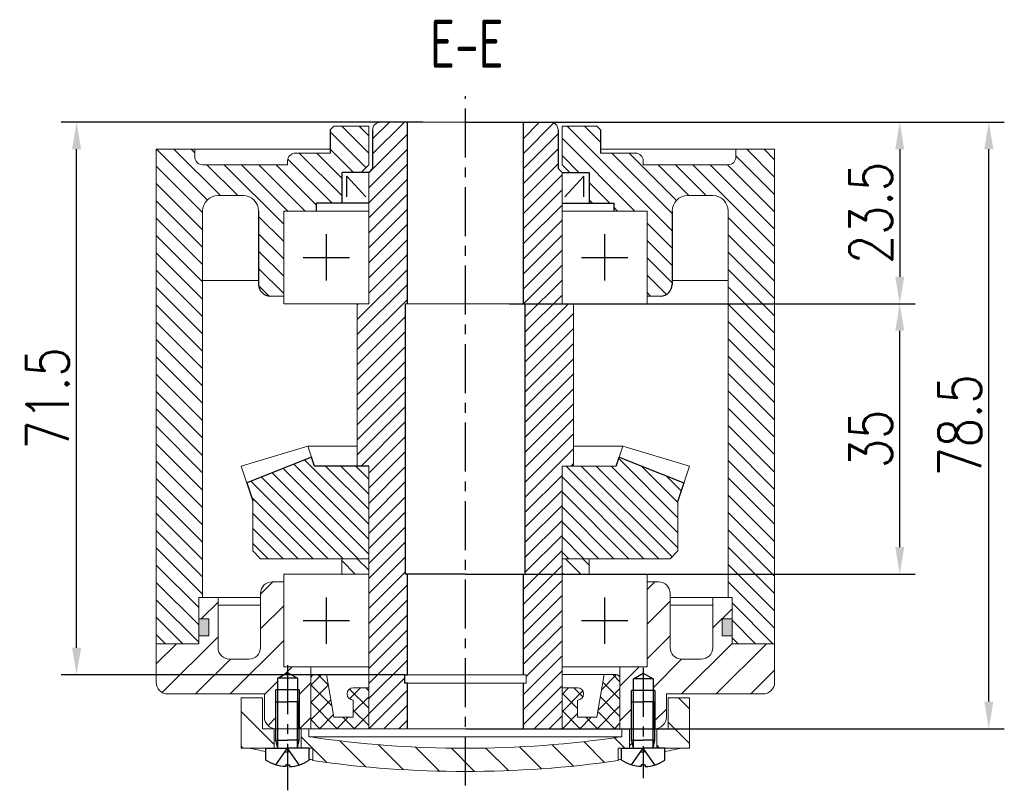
# Model space of a CAD drawing. Header units: inches. Extents: x -753 to 5070, y -3075 to 1581.
# Tile 140 of 178: x 3959 to 4087, y 199 to 298. Entities that reach past the tile are written whole.
import ezdxf

# ---------------------------------------------------------------- set-up
doc = ezdxf.new("R2010")
doc.units = ezdxf.units.IN
doc.header["$LTSCALE"] = 10
doc.header["$MEASUREMENT"] = 0
doc.linetypes.add('CENTER', pattern=[10.16, 6.35, -1.27, 1.27, -1.27])
doc.linetypes.add('HIDDEN', pattern=[1.905, 1.27, -0.635])
for name, color, linetype in [('1轮廓实线层', 7, 'Continuous'), ('2细线层', 4, 'Continuous'), ('3中心线层', 1, 'CENTER'), ('4虚线层', 6, 'HIDDEN'), ('5剖面线层', 2, 'Continuous'), ('6文字层', 3, 'Continuous'), ('7标注层', 4, 'Continuous')]:
    doc.layers.add(name, color=color, linetype=linetype)
doc.styles.add('PC_TEXTSTYLE', font='isocp.shx', dxfattribs={"width": 0.8, "bigfont": 'HZFS.SHX'})
doc.styles.add('TH_GBDIM', font='romans.shx', dxfattribs={"width": 0.8, "bigfont": 'gbcbig.shx'})
doc.dimstyles.new('TH_GBDIM', dxfattribs={"dimtxt": 3.5, "dimasz": 2.5, "dimexe": 2, "dimexo": 0, "dimgap": 1, "dimtad": 1, "dimdec": 4, "dimdsep": 46, "dimtxsty": 'TH_GBDIM', "dimcen": 0.09, "dimclrd": 4, "dimclre": 4, "dimclrt": 3, "dimadec": 0, "dimazin": 0, "dimtfac": 1, "dimtdec": 4, "dimtmove": 0, "dimatfit": 3, "dimfxl": 1, "dimtzin": 0, "dimarcsym": 0})
pattern_1 = [(135, (3818.3681, -56.1457), (-1.122532, -1.122532), [])]
pattern_2 = [(315, (-160.4537, 145.2508), (2.245064, 2.245064), [])]

# ---------------------------------------------------------------- blocks, each defined once
blk = doc.blocks.new('A$C2029507C')
at = {"layer": '1轮廓实线层', "extrusion": (1.22465e-16, -7.4988e-33, -1)}
for points in [[(-1.3, 3.4), (-1.3, 8.4), (-2.8, 8.4)], [(-1.53, 2.4), (-1.3, 3.4), (-2.8, 3.4)]]:
    blk.add_lwpolyline(points, dxfattribs=at)
at = {"layer": '1轮廓实线层'}
for points in [[(4.3, 3.4), (4.3, 8.4), (2.8, 8.4)], [(4.08, 2.4), (4.3, 3.4), (2.8, 3.4)], [(5.6, 0.85), (5.6, 2.4), (2.8, 2.4)], [(2.8, 0.24), (3.04, 0.24), (3.04, 0)]]:
    blk.add_lwpolyline(points, dxfattribs=at)
at = {"layer": '1轮廓实线层', "extrusion": (-1.22465e-16, 7.4988e-33, -1)}
for points in [[(0, 0.85), (0, 2.4), (-2.8, 2.4)], [(-2.8, 0.24), (-2.56, 0.24), (-2.56, 0)]]:
    blk.add_lwpolyline(points, dxfattribs=at)
blk.add_arc((-2.8, 4.99), 5, 272.7513, 304.0558, dxfattribs=at)
at = {"layer": '1轮廓实线层'}
blk.add_arc((2.8, 4.99), 5, 272.7513, 304.0558, dxfattribs=at)
at = {"layer": '2细线层', "extrusion": (1.22465e-16, -7.4988e-33, -1)}
blk.add_lwpolyline([(-1.53, 2.4), (-1.53, 8.4)], dxfattribs=at)
at = {"layer": '2细线层'}
blk.add_lwpolyline([(4.08, 2.4), (4.08, 8.4)], dxfattribs=at)
at = {"layer": '4虚线层', "extrusion": (-1.22465e-16, 7.4988e-33, -1)}
for p, q in [((1.3, 0.22), (2.8, 2.4)), ((2.47, 1.92), (2.8, 1.92))]:
    blk.add_line(p, q, dxfattribs=at)
at = {"layer": '4虚线层'}
for p, q in [((4.3, 0.22), (2.8, 2.4)), ((3.13, 1.92), (2.8, 1.92))]:
    blk.add_line(p, q, dxfattribs=at)
at = {"layer": '1轮廓实线层', "color": 7, "style": 'PC_TEXTSTYLE'}
blk.add_text('TH_SUPERPART', height=1e-29, rotation=90, dxfattribs=at).set_placement((2.8, 2.4))
blk = doc.blocks.new('A$C57CB2520')
at = {"linetype": 'Continuous', "lineweight": 0}
h = blk.add_hatch(dxfattribs=at)
h.set_pattern_fill('ANSI31', color=4, angle=-90, style=0)
h.set_pattern_definition(pattern_2)
h.paths.add_polyline_path([(2.75, 11.97), (0, 11.97), (0, 5.47), (4.25, 5.47), (4.25, 7.97), (2.75, 7.97)], flags=0)
h = blk.add_hatch(dxfattribs=at)
h.set_pattern_fill('ANSI31', color=4, angle=-90, style=0)
h.set_pattern_definition(pattern_2)
h.paths.add_polyline_path([(58, 11.97), (55.25, 11.97), (55.25, 7.97), (53.75, 7.97), (53.75, 5.47), (58, 5.47)], flags=0)
h = blk.add_hatch(dxfattribs=at)
h.set_pattern_fill('ANSI31', color=4, angle=-90, style=0)
h.set_pattern_definition(pattern_2)
edge = h.paths.add_edge_path(flags=0)
edge.add_line((50.25, 5.47), (50.25, 7.97))
edge.add_line((50.25, 7.97), (49.25, 7.97))
edge.add_line((49.25, 7.97), (49.25, 6.94))
edge.add_arc((29, 142.44), 137, -98.5, -81.5, ccw=False)
edge.add_line((8.75, 6.94), (8.75, 7.97))
edge.add_line((8.75, 7.97), (7.75, 7.97))
edge.add_line((7.75, 7.97), (7.75, 5.47))
edge.add_line((7.75, 5.47), (9.25, 5.47))
edge.add_line((9.25, 5.47), (9.25, 3.84))
edge.add_arc((29, 142.44), 140, 261.8902, 278.1098)
edge.add_line((48.75, 3.84), (48.75, 5.47))
edge.add_line((48.75, 5.47), (50.25, 5.47))
at = {"color": 7, "linetype": 'Continuous', "lineweight": 15}
for p, q in [((0, 5.47), (0, 11.97)), ((0, 11.97), (2.75, 11.97)), ((2.75, 11.97), (2.75, 7.97)), ((55.25, 7.97), (55.25, 11.97)), ((55.25, 11.97), (58, 11.97)), ((58, 11.97), (58, 5.47)), ((2.75, 7.97), (4.25, 7.97)), ((4.25, 7.97), (4.25, 5.47)), ((7.75, 5.47), (7.75, 7.97)), ((7.75, 7.97), (8.75, 7.97)), ((8.75, 7.97), (8.75, 6.94)), ((49.25, 7.97), (8.75, 7.97)), ((49.25, 6.94), (49.25, 7.97)), ((49.25, 7.97), (50.25, 7.97)), ((50.25, 7.97), (50.25, 5.47)), ((53.75, 5.47), (53.75, 7.97)), ((53.75, 7.97), (55.25, 7.97)), ((49.25, 6.94), (8.75, 6.94)), ((4.25, 5.47), (0, 5.47)), ((4.25, 5.47), (7.75, 5.47)), ((9.25, 5.47), (7.75, 5.47)), ((9.25, 5.47), (9.25, 3.84)), ((48.75, 3.84), (48.75, 5.47)), ((50.25, 5.47), (48.75, 5.47)), ((50.25, 5.47), (53.75, 5.47)), ((58, 5.47), (53.75, 5.47))]:
    blk.add_line(p, q, dxfattribs=at)
for centre, radius, start, end in [((29, 142.44), 137, 261.5, 278.5), ((29.05, 133.49), 131.06, 257.6353, 258.6236), ((28.95, 133.49), 131.06, 281.3764, 282.3647), ((29.05, 133.49), 131.06, 261.1107, 261.3098), ((29, 142.44), 140, 261.8902, 278.1098), ((28.95, 133.49), 131.06, 278.6902, 278.8893)]:
    blk.add_arc(centre, radius, start, end, dxfattribs=at)
at = {"layer": '1轮廓实线层'}
for p, q in [((4.73, 14.5), (6, 15.24)), ((7.28, 14.5), (4.73, 14.5)), ((4.73, 8.02), (4.73, 14.5)), ((6, 15.24), (7.28, 14.5)), ((7.28, 14.5), (7.28, 8)), ((50.73, 14.44), (52, 15.18)), ((53.28, 14.44), (50.73, 14.44)), ((50.73, 7.96), (50.73, 14.44)), ((52, 15.18), (53.28, 14.44)), ((53.28, 14.44), (53.28, 7.94)), ((7.5, 13), (4.5, 13)), ((53.5, 12.94), (50.5, 12.94))]:
    blk.add_line(p, q, dxfattribs=at)
at = {"layer": '2细线层'}
for p, q in [((4.5, 8.06), (4.5, 13)), ((7.5, 13), (7.5, 8)), ((50.5, 8.01), (50.5, 12.94)), ((53.5, 12.94), (53.5, 7.94))]:
    blk.add_line(p, q, dxfattribs=at)
at = {"layer": '3中心线层', "ltscale": 0.1}
for p, q in [((6, 16.19), (6, 0)), ((52, 15.86), (52, 1.58))]:
    blk.add_line(p, q, dxfattribs=at)
at = {"layer": '1轮廓实线层', "color": 7}
for p in [(3.2, 3.07), (49.2, 3.07)]:
    blk.add_blockref('A$C2029507C', p, dxfattribs=at)
blk = doc.blocks.new('*D13')
at = {"layer": '7标注层', "color": 4, "lineweight": -2, "transparency": 16777216}
for p, q in [((4024.33, 285), (4075.02, 285)), ((4073.02, 281.5), (4073.02, 265)), ((4022.49, 261.5), (4075.02, 261.5))]:
    blk.add_line(p, q, dxfattribs=at)
at = {"layer": '7标注层', "color": 4, "transparency": 16777216}
for points in [[(4072.44, 281.5), (4073.6, 281.5), (4073.02, 285)], [(4072.44, 265), (4073.6, 265), (4073.02, 261.5)]]:
    blk.add_solid(points, dxfattribs=at)
at = {"layer": 'Defpoints', "color": 0, "transparency": 16777216}
for p in [(4024.33, 285), (4022.49, 261.5), (4073.02, 261.5)]:
    blk.add_point(p, dxfattribs=at)
at = {"layer": '7标注层', "color": 3, "transparency": 16777216, "insert": (4069.27, 273.25), "char_height": 5.5, "attachment_point": 5, "rotation": 90, "style": 'TH_GBDIM'}
blk.add_mtext('23.5', dxfattribs=at)
blk = doc.blocks.new('*D14')
at = {"layer": '7标注层', "color": 4, "lineweight": -2, "transparency": 16777216}
for p, q in [((4024.33, 261.5), (4075.02, 261.5)), ((4073.02, 230), (4073.02, 258)), ((4020.71, 226.5), (4075.02, 226.5))]:
    blk.add_line(p, q, dxfattribs=at)
at = {"layer": '7标注层', "color": 4, "transparency": 16777216}
for points in [[(4072.44, 258), (4073.6, 258), (4073.02, 261.5)], [(4072.44, 230), (4073.6, 230), (4073.02, 226.5)]]:
    blk.add_solid(points, dxfattribs=at)
at = {"layer": 'Defpoints', "color": 0, "transparency": 16777216}
for p in [(4024.33, 261.5), (4073.02, 261.5), (4020.71, 226.5)]:
    blk.add_point(p, dxfattribs=at)
at = {"layer": '7标注层', "color": 3, "transparency": 16777216, "insert": (4069.27, 244), "char_height": 5.5, "attachment_point": 5, "rotation": 90, "style": 'TH_GBDIM'}
blk.add_mtext('35', dxfattribs=at)
blk = doc.blocks.new('*D15')
at = {"layer": '7标注层', "color": 4, "lineweight": -2, "transparency": 16777216}
for p, q in [((4016.83, 285), (4086.55, 285)), ((4084.55, 210), (4084.55, 281.5)), ((4016.83, 206.5), (4086.55, 206.5))]:
    blk.add_line(p, q, dxfattribs=at)
at = {"layer": '7标注层', "color": 4, "transparency": 16777216}
for points in [[(4083.96, 281.5), (4085.13, 281.5), (4084.55, 285)], [(4083.96, 210), (4085.13, 210), (4084.55, 206.5)]]:
    blk.add_solid(points, dxfattribs=at)
at = {"layer": 'Defpoints', "color": 0, "transparency": 16777216}
for p in [(4016.83, 285), (4084.55, 285), (4016.83, 206.5)]:
    blk.add_point(p, dxfattribs=at)
at = {"layer": '7标注层', "color": 3, "transparency": 16777216, "insert": (4080.8, 245.75), "char_height": 5.5, "attachment_point": 5, "rotation": 90, "style": 'TH_GBDIM'}
blk.add_mtext('78.5', dxfattribs=at)
blk = doc.blocks.new('*D16')
at = {"layer": '7标注层', "color": 4, "lineweight": -2, "transparency": 16777216}
for p, q in [((4011.33, 285), (3964.53, 285)), ((3966.53, 216.98), (3966.53, 281.5)), ((4008.98, 213.48), (3964.53, 213.48))]:
    blk.add_line(p, q, dxfattribs=at)
at = {"layer": '7标注层', "color": 4, "transparency": 16777216}
for points in [[(3965.95, 281.5), (3967.12, 281.5), (3966.53, 285)], [(3965.95, 216.98), (3967.12, 216.98), (3966.53, 213.48)]]:
    blk.add_solid(points, dxfattribs=at)
at = {"layer": 'Defpoints', "color": 0, "transparency": 16777216}
for p in [(3966.53, 285), (4011.33, 285), (4008.98, 213.48)]:
    blk.add_point(p, dxfattribs=at)
at = {"layer": '7标注层', "color": 3, "transparency": 16777216, "insert": (3962.78, 249.24), "char_height": 5.5, "attachment_point": 5, "rotation": 90, "style": 'TH_GBDIM'}
blk.add_mtext('71.5', dxfattribs=at)

msp = doc.modelspace()

# ---------------------------------------------------------------- hatches: boundary and pattern name
at = {"layer": '5剖面线层'}
h = msp.add_hatch(dxfattribs=at)
h.set_pattern_fill('ANSI31', color=256, scale=0.5, angle=90, style=0)
h.set_pattern_definition(pattern_1)
h.paths.add_polyline_path([(3976.831, 261.004), (3982.831, 261.004), (3982.831, 223.496), (3982.331, 223.496), (3982.331, 217.496), (3976.831, 217.496)])
edge = h.paths.add_edge_path()
edge.add_line((3976.831, 281.496), (3981.831, 281.496))
edge.add_line((3981.831, 281.496), (3981.831, 280.496))
edge.add_arc((3982.831, 280.496), 1, 540, 630)
edge.add_line((3982.831, 279.496), (3986.776, 279.496))
edge.add_line((3986.776, 279.496), (3986.776, 275.496))
edge.add_line((3986.776, 275.496), (3984.831, 275.496))
edge.add_arc((3984.831, 273.496), 2, 450, 540)
edge.add_line((3982.831, 273.496), (3982.831, 261.004))
edge.add_line((3982.831, 261.004), (3976.831, 261.004))
edge.add_line((3976.831, 261.004), (3976.831, 281.496))
edge = h.paths.add_edge_path()
edge.add_line((3990.081, 269.829), (3993.331, 269.829))
edge.add_line((3993.331, 269.829), (3993.331, 262.496))
edge.add_line((3993.331, 262.496), (3991.581, 262.496))
edge.add_arc((3991.581, 263.996), 1.5, 180, 270, ccw=False)
edge.add_line((3990.081, 263.996), (3990.081, 269.829))
edge = h.paths.add_edge_path()
edge.add_line((4003.331, 278.496), (4004.331, 279.496))
edge.add_line((4004.331, 279.496), (4004.331, 284.496))
edge.add_line((4004.331, 284.496), (3999.831, 284.496))
edge.add_line((3999.831, 284.496), (3999.331, 283.996))
edge.add_line((3999.331, 283.996), (3999.331, 280.996))
edge.add_line((3999.331, 280.996), (3994.831, 280.996))
edge.add_arc((3994.831, 279.996), 1, 90, 135)
edge.add_arc((3983.691, 284.61), 11.141, 335.53158, 339.46842, ccw=False)
edge.add_line((3993.831, 279.996), (3993.831, 279.496))
edge.add_line((3993.831, 279.496), (3986.776, 279.496))
edge.add_line((3986.776, 279.496), (3986.776, 275.496))
edge.add_line((3986.776, 275.496), (3988.081, 275.496))
edge.add_arc((3988.081, 273.496), 2, 0, 90, ccw=False)
edge.add_line((3990.081, 273.496), (3990.081, 269.829))
edge.add_line((3990.081, 269.829), (3993.331, 269.829))
edge.add_line((3993.331, 269.829), (3993.331, 273.496))
edge.add_line((3993.331, 273.496), (3997.581, 273.496))
edge.add_line((3997.581, 273.496), (3997.581, 274.496))
edge.add_line((3997.581, 274.496), (4000.831, 274.496))
edge.add_line((4000.831, 274.496), (4000.831, 278.496))
edge.add_line((4000.831, 278.496), (4003.331, 278.496))
h = msp.add_hatch(dxfattribs=at)
h.set_pattern_fill('ANSI31', color=2, scale=11)
h.set_pattern_definition([(45, (2670, -1e-06), (-0.9722718, 0.9722718), [])])
h.paths.add_polyline_path([(4009.081, 261.496), (4009.331, 261.496), (4009.331, 284.996), (4005.83, 284.996, 0.4138254), (4004.831, 283.996), (4004.831, 278.996), (4004.331, 278.496), (4004.331, 261.496), (4002.831, 261.496), (4002.831, 240.496), (4004.331, 240.496), (4004.331, 206.496), (4009.331, 206.496), (4009.331, 212.383), (4008.981, 212.383), (4008.981, 213.483), (4009.331, 213.483), (4009.331, 226.496), (4009.081, 226.496)])
h.paths.add_polyline_path([(4030.831, 261.496), (4029.331, 261.496), (4029.331, 278.496), (4028.831, 278.996), (4028.831, 283.996, 0.4146018), (4027.83, 284.996), (4024.331, 284.996), (4024.331, 261.496), (4024.581, 261.496), (4024.581, 226.496), (4024.331, 226.496), (4024.331, 213.483), (4024.681, 213.483), (4024.681, 212.383), (4024.331, 212.383), (4024.331, 206.496), (4029.331, 206.496), (4029.331, 240.496), (4030.831, 240.496)])
h = msp.add_hatch(dxfattribs=at)
h.set_pattern_fill('ANSI31', color=256, scale=0.5, angle=90, style=0)
h.set_pattern_definition(pattern_1)
h.paths.add_polyline_path([(4056.831, 261.004), (4050.831, 261.004), (4050.831, 223.496), (4051.331, 223.496), (4051.331, 217.496), (4056.831, 217.496)])
edge = h.paths.add_edge_path()
edge.add_line((4056.831, 281.496), (4051.831, 281.496))
edge.add_line((4051.831, 281.496), (4051.831, 280.496))
edge.add_arc((4050.831, 280.496), 1, -90, 0, ccw=False)
edge.add_line((4050.831, 279.496), (4046.886, 279.496))
edge.add_line((4046.886, 279.496), (4046.886, 275.496))
edge.add_line((4046.886, 275.496), (4048.831, 275.496))
edge.add_arc((4048.831, 273.496), 2, 0, 90, ccw=False)
edge.add_line((4050.831, 273.496), (4050.831, 261.004))
edge.add_line((4050.831, 261.004), (4056.831, 261.004))
edge.add_line((4056.831, 261.004), (4056.831, 281.496))
edge = h.paths.add_edge_path()
edge.add_line((4043.581, 269.829), (4040.331, 269.829))
edge.add_line((4040.331, 269.829), (4040.331, 262.496))
edge.add_line((4040.331, 262.496), (4042.081, 262.496))
edge.add_arc((4042.081, 263.996), 1.5, 270, 360)
edge.add_line((4043.581, 263.996), (4043.581, 269.829))
edge = h.paths.add_edge_path()
edge.add_line((4029.331, 278.496), (4032.831, 278.496))
edge.add_line((4032.831, 278.496), (4032.831, 274.496))
edge.add_line((4032.831, 274.496), (4036.081, 274.496))
edge.add_line((4036.081, 274.496), (4036.081, 273.496))
edge.add_line((4036.081, 273.496), (4040.331, 273.496))
edge.add_line((4040.331, 273.496), (4040.331, 269.829))
edge.add_line((4040.331, 269.829), (4043.581, 269.829))
edge.add_line((4043.581, 269.829), (4043.581, 273.496))
edge.add_arc((4045.581, 273.496), 2, 90, 180, ccw=False)
edge.add_line((4045.581, 275.496), (4046.886, 275.496))
edge.add_line((4046.886, 275.496), (4046.886, 279.496))
edge.add_line((4046.886, 279.496), (4039.831, 279.496))
edge.add_line((4039.831, 279.496), (4039.831, 279.996))
edge.add_arc((4049.972, 284.61), 11.141, 200.53158, 204.46842, ccw=False)
edge.add_arc((4038.831, 279.996), 1, 45, 90)
edge.add_line((4038.831, 280.996), (4034.331, 280.996))
edge.add_line((4034.331, 280.996), (4034.331, 283.996))
edge.add_line((4034.331, 283.996), (4033.831, 284.496))
edge.add_line((4033.831, 284.496), (4029.331, 284.496))
edge.add_line((4029.331, 284.496), (4029.331, 278.496))
h = msp.add_hatch(dxfattribs=at)
h.set_pattern_fill('ANSI31', color=256, scale=11, angle=90, style=0)
h.set_pattern_definition([(135, (2670, -1e-06), (-0.9722718, -0.9722718), [])])
h.paths.add_polyline_path([(4004.331, 240.496), (3997.318, 240.496), (3996.939, 241.633), (3988.557, 238.319), (3989.331, 235.996), (3989.331, 229.496), (3990.331, 228.496), (4004.331, 228.496)])
h.paths.add_polyline_path([(4029.331, 228.496), (4043.331, 228.496), (4044.331, 229.496), (4044.331, 235.996), (4045.106, 238.319), (4036.724, 241.633), (4036.345, 240.496), (4029.331, 240.496)])
h = msp.add_hatch(dxfattribs=at)
h.set_pattern_fill('ANSI31', color=256, scale=0.5, angle=90, style=0)
h.set_pattern_definition([(135, (3818.3681, -78.714), (-1.122532, -1.122532), [])])
h.paths.add_polyline_path([(4000.831, 228.496), (4000.831, 226.496), (4004.331, 226.496), (4004.331, 228.496)])
h.paths.add_polyline_path([(4032.831, 226.496), (4032.831, 228.496), (4029.331, 228.496), (4029.331, 226.496)])
h = msp.add_hatch(dxfattribs=at)
h.set_pattern_fill('ANSI31', color=4, style=0)
h.set_pattern_definition([(45, (3818.368, -69.304), (-2.245064, 2.245064), [])])
edge = h.paths.add_edge_path()
edge.add_line((3992.556, 213.02), (3993.831, 213.756))
edge.add_line((3993.831, 213.756), (3993.831, 214.496))
edge.add_line((3993.831, 214.496), (3993.331, 214.496))
edge.add_line((3993.331, 214.496), (3993.331, 225.496))
edge.add_line((3993.331, 225.496), (3991.831, 225.496))
edge.add_arc((3991.831, 223.996), 1.5, 90, 180)
edge.add_line((3990.331, 223.996), (3990.331, 216.996))
edge.add_arc((3988.831, 216.996), 1.5, 270, 360, ccw=False)
edge.add_line((3988.831, 215.496), (3986.331, 215.496))
edge.add_arc((3986.331, 216.996), 1.5, 180, 270, ccw=False)
edge.add_line((3984.831, 216.996), (3984.831, 223.496))
edge.add_line((3984.831, 223.496), (3982.331, 223.496))
edge.add_line((3982.331, 223.496), (3982.331, 220.696))
edge.add_line((3982.331, 220.696), (3983.631, 220.696))
edge.add_line((3983.631, 220.696), (3983.631, 218.496))
edge.add_line((3983.631, 218.496), (3982.331, 218.496))
edge.add_line((3982.331, 218.496), (3982.331, 217.496))
edge.add_line((3982.331, 217.496), (3976.831, 217.496))
edge.add_line((3976.831, 217.496), (3976.831, 212.496))
edge.add_arc((3978.331, 212.496), 1.5, 180, 270)
edge.add_line((3978.331, 210.996), (3990.831, 210.996))
edge.add_line((3990.831, 210.996), (3990.831, 207.996))
edge.add_arc((3992.331, 207.996), 1.5, 180, 270)
edge.add_line((3992.331, 206.496), (3992.331, 209.996))
edge.add_line((3992.331, 209.996), (3992.331, 211.52))
edge.add_line((3992.331, 211.52), (3992.556, 211.52))
edge.add_line((3992.556, 211.52), (3992.556, 213.02))
h.paths.add_polyline_path([(3996.831, 214.496), (3993.831, 214.496), (3993.831, 213.756), (3995.106, 213.02), (3995.106, 211.52), (3995.331, 211.52), (3995.331, 206.52), (3995.331, 206.496), (3996.831, 206.496)])
edge = h.paths.add_edge_path()
edge.add_line((4056.831, 217.496), (4051.331, 217.496))
edge.add_line((4051.331, 217.496), (4051.331, 218.496))
edge.add_line((4051.331, 218.496), (4050.031, 218.496))
edge.add_line((4050.031, 218.496), (4050.031, 220.696))
edge.add_line((4050.031, 220.696), (4051.331, 220.696))
edge.add_line((4051.331, 220.696), (4051.331, 223.496))
edge.add_line((4051.331, 223.496), (4048.831, 223.496))
edge.add_line((4048.831, 223.496), (4048.831, 216.996))
edge.add_arc((4047.331, 216.996), 1.5, 270, 360, ccw=False)
edge.add_line((4047.331, 215.496), (4044.831, 215.496))
edge.add_arc((4044.831, 216.996), 1.5, 180, 270, ccw=False)
edge.add_line((4043.331, 216.996), (4043.331, 223.996))
edge.add_arc((4041.831, 223.996), 1.5, 0, 90)
edge.add_line((4041.831, 225.496), (4040.331, 225.496))
edge.add_line((4040.331, 225.496), (4040.331, 214.496))
edge.add_line((4040.331, 214.496), (4036.831, 214.496))
edge.add_line((4036.831, 214.496), (4036.831, 212.996))
edge.add_arc((4036.331, 212.996), 0.5, -0.10835, 0.10835, ccw=False)
edge.add_line((4036.831, 212.995), (4036.831, 206.996))
edge.add_line((4036.831, 206.996), (4036.831, 206.496))
edge.add_line((4036.831, 206.496), (4037.081, 206.496))
edge.add_line((4037.081, 206.496), (4038.081, 206.496))
edge.add_line((4038.081, 206.496), (4038.081, 203.996))
edge.add_line((4038.081, 203.996), (4038.556, 203.996))
edge.add_line((4038.556, 203.996), (4038.331, 204.996))
edge.add_line((4038.331, 204.996), (4038.331, 209.996))
edge.add_line((4038.331, 209.996), (4038.331, 211.464))
edge.add_line((4038.331, 211.464), (4038.556, 211.464))
edge.add_line((4038.556, 211.464), (4038.556, 212.964))
edge.add_line((4038.556, 212.964), (4039.831, 213.7))
edge.add_line((4039.831, 213.7), (4041.106, 212.964))
edge.add_line((4041.106, 212.964), (4041.106, 211.464))
edge.add_line((4041.106, 211.464), (4041.331, 211.464))
edge.add_line((4041.331, 211.464), (4041.331, 206.496))
edge.add_arc((4041.331, 207.996), 1.5, 270, 360)
edge.add_line((4042.831, 207.996), (4042.831, 210.996))
edge.add_line((4042.831, 210.996), (4055.331, 210.996))
edge.add_arc((4055.331, 212.496), 1.5, 270, 360)
edge.add_line((4056.831, 212.496), (4056.831, 217.496))
h = msp.add_hatch(color=256, dxfattribs=at)
h.paths.add_polyline_path([(3983.631, 220.696), (3982.331, 220.696), (3982.331, 218.496), (3983.631, 218.496)])
h.paths.add_polyline_path([(4050.031, 218.496), (4051.331, 218.496), (4051.331, 220.696), (4050.031, 220.696)])
h = msp.add_hatch(dxfattribs=at)
h.set_pattern_fill('ANSI37', color=256, scale=0.5, style=0)
h.set_pattern_definition([(45, (3818.3681, -56.1457), (-1.122532, 1.122532), []), (135, (3818.3681, -56.1457), (-1.122532, -1.122532), [])])
h.paths.add_polyline_path([(3998.862, 213.496), (3997.331, 213.496, 0.414009), (3996.831, 212.996), (3996.831, 206.496), (4004.331, 206.496), (4004.331, 211.796), (4002.331, 211.796, 1), (4002.331, 210.196), (4002.331, 207.996), (3999.831, 207.996)])
h.paths.add_polyline_path([(4033.831, 207.996), (4031.331, 207.996), (4031.331, 210.196, 1.0000005), (4031.331, 211.796), (4031.331, 211.796), (4029.331, 211.796), (4029.331, 206.496), (4036.831, 206.496), (4036.831, 212.996, 0.4134553), (4036.332, 213.496), (4034.801, 213.496)])

# ---------------------------------------------------------------- linework, layer by layer
for p, q in [((3999.831, 284.496), (3999.331, 283.996)), ((4033.831, 284.496), (4034.331, 283.996)), ((3999.331, 283.996), (3999.331, 280.996)), ((4034.331, 283.996), (4034.331, 280.996)), ((3996.94, 241.633), (3988.557, 238.319)), ((4036.723, 241.633), (4045.106, 238.319))]:
    msp.add_line(p, q)
at = {"color": 7, "linetype": 'Continuous', "lineweight": 15}
for p, q in [((4004.331, 284.496), (3999.831, 284.496)), ((4004.331, 279.496), (4004.331, 284.496)), ((4016.831, 284.996), (4005.83, 284.996)), ((4016.831, 284.996), (4027.833, 284.996)), ((4029.331, 279.496), (4029.331, 284.496)), ((4029.331, 284.496), (4033.831, 284.496)), ((3976.831, 281.496), (3976.831, 217.496)), ((3999.331, 281.496), (3976.831, 281.496)), ((3981.831, 281.496), (3981.831, 280.496)), ((3999.331, 280.996), (3994.831, 280.996)), ((4034.331, 281.496), (4056.831, 281.496)), ((4034.331, 280.996), (4038.831, 280.996)), ((4051.831, 281.496), (4051.831, 280.496)), ((4056.831, 281.496), (4056.831, 217.496)), ((3993.831, 279.496), (3982.831, 279.496)), ((3993.831, 279.496), (3993.831, 279.996)), ((4039.831, 279.496), (4039.831, 279.996)), ((4039.831, 279.496), (4050.831, 279.496)), ((4004.331, 261.496), (4004.331, 278.496)), ((4029.331, 261.496), (4029.331, 278.496)), ((3984.831, 275.496), (3988.081, 275.496)), ((4048.831, 275.496), (4045.581, 275.496)), ((3982.831, 273.496), (3982.831, 223.496)), ((3993.331, 261.496), (3993.331, 273.496)), ((3993.331, 273.496), (4004.331, 273.496)), ((4040.331, 273.496), (4029.331, 273.496)), ((4040.331, 261.496), (4040.331, 273.496)), ((4050.831, 273.496), (4050.831, 223.496)), ((3982.831, 264.496), (3990.081, 264.496)), ((4050.831, 264.496), (4043.581, 264.496)), ((3993.331, 262.496), (3991.581, 262.496)), ((4040.331, 262.496), (4042.081, 262.496)), ((4004.331, 261.496), (3993.331, 261.496)), ((4002.831, 240.496), (4002.831, 261.496)), ((4016.831, 261.496), (4009.081, 261.496)), ((4016.831, 261.496), (4024.581, 261.496)), ((4029.331, 261.496), (4040.331, 261.496)), ((4030.831, 240.496), (4030.831, 261.496)), ((3996.456, 243.081), (3987.84, 240.469)), ((3996.456, 243.081), (4002.831, 243.081)), ((3996.456, 243.081), (3997.318, 240.496)), ((4037.206, 243.081), (4030.831, 243.081)), ((4037.206, 243.081), (4036.345, 240.496)), ((4037.206, 243.081), (4045.822, 240.469)), ((3987.84, 240.469), (3989.331, 235.996)), ((4004.331, 240.496), (4004.331, 228.496)), ((4004.331, 206.496), (4004.331, 240.496)), ((4029.331, 240.496), (4029.331, 228.496)), ((4036.345, 240.496), (4029.331, 240.496)), ((4029.331, 206.496), (4029.331, 240.496)), ((4045.822, 240.469), (4044.331, 235.996)), ((3989.331, 235.996), (3989.331, 229.496)), ((4044.331, 235.996), (4044.331, 229.496)), ((3989.331, 229.496), (3990.331, 228.496)), ((4044.331, 229.496), (4043.331, 228.496)), ((3990.331, 228.496), (4004.331, 228.496)), ((4000.831, 226.496), (4000.831, 228.496)), ((4004.331, 226.496), (4004.331, 228.496)), ((4029.331, 226.496), (4029.331, 228.496)), ((4043.331, 228.496), (4029.331, 228.496)), ((4032.831, 226.496), (4032.831, 228.496)), ((3993.331, 225.496), (3991.831, 225.496)), ((3993.331, 226.496), (4004.331, 226.496)), ((3993.331, 214.496), (3993.331, 226.496)), ((4004.331, 225.896), (4004.331, 215.096)), ((4040.331, 226.496), (4029.331, 226.496)), ((4029.331, 225.896), (4029.331, 215.096)), ((4040.331, 214.496), (4040.331, 226.496)), ((4040.331, 225.496), (4041.831, 225.496)), ((3984.831, 223.496), (3982.331, 223.496)), ((3982.331, 217.496), (3982.331, 223.496)), ((3982.331, 223.496), (3982.831, 223.496)), ((3984.831, 223.496), (3984.831, 216.996)), ((3984.831, 223.496), (3990.331, 223.496)), ((3990.331, 216.996), (3990.331, 223.996)), ((4043.331, 216.996), (4043.331, 223.996)), ((4048.831, 223.496), (4043.331, 223.496)), ((4048.831, 223.496), (4048.831, 216.996)), ((4048.831, 223.496), (4051.331, 223.496)), ((4051.331, 223.496), (4050.831, 223.496)), ((4051.331, 217.496), (4051.331, 223.496)), ((3990.331, 222.496), (3984.831, 222.496)), ((4043.331, 222.496), (4048.831, 222.496)), ((3983.631, 220.696), (3982.331, 220.696)), ((3983.631, 218.496), (3983.631, 220.696)), ((4050.031, 220.696), (4051.331, 220.696)), ((4050.031, 218.496), (4050.031, 220.696)), ((3982.331, 218.496), (3983.631, 218.496)), ((4051.331, 218.496), (4050.031, 218.496)), ((3976.831, 212.496), (3976.831, 217.496)), ((3982.331, 217.496), (3976.831, 217.496)), ((3982.331, 217.496), (3976.831, 217.496)), ((4051.331, 217.496), (4056.831, 217.496)), ((4051.331, 217.496), (4056.831, 217.496)), ((4056.831, 212.496), (4056.831, 217.496)), ((3988.831, 215.496), (3986.331, 215.496)), ((4044.831, 215.496), (4047.331, 215.496)), ((3993.331, 214.496), (4004.331, 214.496)), ((3996.831, 214.496), (3996.831, 206.496)), ((4040.331, 214.496), (4029.331, 214.496)), ((4036.831, 214.496), (4036.831, 206.496)), ((3996.831, 212.996), (3996.831, 206.996)), ((3998.862, 213.496), (3997.331, 213.496)), ((3999.831, 207.996), (3998.862, 213.496)), ((3998.862, 213.496), (4004.331, 213.496)), ((4008.981, 213.483), (4016.831, 213.483)), ((4008.981, 212.383), (4008.981, 213.483)), ((4024.681, 213.483), (4016.831, 213.483)), ((4024.681, 212.383), (4024.681, 213.483)), ((4034.801, 213.496), (4029.331, 213.496)), ((4033.831, 207.996), (4034.801, 213.496)), ((4034.801, 213.496), (4036.331, 213.496)), ((4036.831, 212.996), (4036.831, 206.996)), ((4004.331, 211.796), (4002.331, 211.796)), ((4008.981, 212.383), (4016.831, 212.383)), ((4024.681, 212.383), (4016.831, 212.383)), ((4029.331, 211.796), (4031.331, 211.796)), ((3990.831, 210.996), (3978.331, 210.996)), ((3990.831, 207.996), (3990.831, 210.996)), ((4002.331, 210.196), (4002.331, 207.996)), ((4031.331, 210.196), (4031.331, 207.996)), ((4042.831, 210.996), (4055.331, 210.996)), ((4042.831, 207.996), (4042.831, 210.996)), ((4002.331, 207.996), (3999.831, 207.996)), ((4031.331, 207.996), (4033.831, 207.996)), ((3992.331, 206.496), (4016.831, 206.496)), ((4041.331, 206.496), (4016.831, 206.496))]:
    msp.add_line(p, q, dxfattribs=at)
at = {"color": 7}
for p, q in [((3996.94, 241.633), (3988.557, 238.319)), ((3997.318, 240.496), (3996.94, 241.633)), ((4036.345, 240.496), (4036.723, 241.633)), ((4036.723, 241.633), (4045.106, 238.319)), ((4004.331, 240.496), (3997.318, 240.496)), ((3988.557, 238.319), (3989.331, 235.996)), ((4045.106, 238.319), (4044.331, 235.996))]:
    msp.add_line(p, q, dxfattribs=at)
at = {"color": 7, "linetype": 'Continuous', "lineweight": 15}
for centre, radius, start, end in [((4005.831, 283.996), 1, 90, 180), ((4027.831, 283.996), 1, 0, 90), ((3982.831, 280.496), 1, 180, 270), ((3994.831, 279.996), 1, 90, 180), ((4038.831, 279.996), 1, 0, 90), ((4050.831, 280.496), 1, 270, 0), ((3984.831, 273.496), 2, 90, 180), ((3988.081, 273.496), 2, 0, 90), ((4045.581, 273.496), 2, 90, 180), ((4048.831, 273.496), 2, 0, 90), ((3991.831, 223.996), 1.5, 90, 180), ((4041.831, 223.996), 1.5, 0, 90), ((3986.331, 216.996), 1.5, 180, 270), ((3988.831, 216.996), 1.5, 270, 0), ((4044.831, 216.996), 1.5, 180, 270), ((4047.331, 216.996), 1.5, 270, 0), ((3997.331, 212.996), 0.5, 90, 180), ((4036.331, 212.996), 0.5, 0, 90), ((3978.331, 212.496), 1.5, 180, 270), ((4002.331, 210.996), 0.8, 90, 270), ((4031.331, 210.996), 0.8, 270, 90), ((4055.331, 212.496), 1.5, 270, 0), ((3992.331, 207.996), 1.5, 180, 270), ((4041.331, 207.996), 1.5, 270, 0)]:
    msp.add_arc(centre, radius, start, end, dxfattribs=at)
at = {"layer": '1轮廓实线层', "ltscale": 2}
for p, q in [((4009.331, 261.496), (4009.331, 284.996)), ((4024.331, 261.496), (4024.331, 284.996)), ((4009.081, 226.496), (4009.081, 261.496)), ((4024.581, 226.496), (4024.581, 261.496)), ((4016.831, 226.496), (4009.081, 226.496)), ((4009.331, 213.483), (4009.331, 226.496)), ((4016.831, 226.496), (4024.581, 226.496)), ((4024.331, 213.483), (4024.331, 226.496)), ((4009.331, 206.496), (4009.331, 212.383)), ((4024.331, 206.496), (4024.331, 212.383))]:
    msp.add_line(p, q, dxfattribs=at)
at = {"layer": '1轮廓实线层'}
for p, q in [((4004.831, 283.996), (4004.831, 278.996)), ((4028.831, 283.996), (4028.831, 278.996)), ((4003.331, 278.496), (4004.331, 279.496)), ((4004.331, 278.496), (4004.831, 278.996)), ((4029.331, 278.496), (4028.831, 278.996)), ((4030.331, 278.496), (4029.331, 279.496)), ((4000.831, 278.496), (4000.831, 274.496)), ((4004.331, 278.496), (4000.831, 278.496)), ((4029.331, 278.496), (4032.831, 278.496)), ((4032.831, 278.496), (4032.831, 274.496)), ((3997.581, 273.496), (3997.581, 274.496)), ((4004.331, 274.496), (3997.581, 274.496)), ((4029.331, 274.496), (4036.081, 274.496)), ((4036.081, 273.496), (4036.081, 274.496)), ((3998.831, 270.496), (3998.831, 264.496)), ((4034.831, 270.496), (4034.831, 264.496)), ((3995.831, 267.496), (4001.831, 267.496)), ((4031.831, 267.496), (4037.831, 267.496)), ((3998.831, 223.496), (3998.831, 217.496)), ((4034.831, 223.496), (4034.831, 217.496)), ((3995.831, 220.496), (4001.831, 220.496)), ((4031.831, 220.496), (4037.831, 220.496)), ((4008.981, 212.383), (4008.981, 213.483)), ((4008.981, 213.483), (4009.331, 213.483)), ((4009.331, 212.383), (4008.981, 212.383))]:
    msp.add_line(p, q, dxfattribs=at)
at = {"layer": '1轮廓实线层', "color": 7}
for p, q in [((4001.516, 275.328), (4001.516, 278.011)), ((4001.516, 278.011), (4003.959, 275.328)), ((4032.147, 278.011), (4029.704, 275.328)), ((4032.147, 275.328), (4032.147, 278.011)), ((3990.081, 273.496), (3990.081, 263.996)), ((4043.581, 273.496), (4043.581, 263.996))]:
    msp.add_line(p, q, dxfattribs=at)
for centre, start, end in [((3991.581, 263.996), 180, 270), ((4042.081, 263.996), 270, 0)]:
    msp.add_arc(centre, 1.5, start, end, dxfattribs=at)
at = {"layer": '3中心线层', "ltscale": 0.1}
msp.add_line((4016.831, 199.126), (4016.831, 288.381), dxfattribs=at)

# ---------------------------------------------------------------- block references
at = {"layer": '3中心线层', "ltscale": 0.2}
msp.add_blockref('A$C57CB2520', (3987.831, 198.521), dxfattribs=at)

# ---------------------------------------------------------------- texts
at = {"layer": '6文字层', "color": 7, "insert": (4012.266, 298.262), "char_height": 6.25, "width": 37.44259, "attachment_point": 1, "style": 'PC_TEXTSTYLE'}
msp.add_mtext('{\\C3;E-E}', dxfattribs=at)

# ---------------------------------------------------------------- dimensions: what is measured, and where the dimension line sits
at = {"layer": '7标注层'}
dim = msp.add_linear_dim(base=(3966.533, 284.996), p1=(4008.981, 213.483), p2=(4011.331, 284.996), angle=90, dimstyle='TH_GBDIM', override={"dimtxt": 5.5, "dimasz": 3.5, "dimgap": 1, "dimtad": 1, "dimjust": 0, "dimdec": 1, "dimlfac": 1, "dimse1": 0, "dimse2": 0, "dimsd1": 0, "dimsd2": 0, "dimadec": 1}, dxfattribs=at)
dim.commit()
dim.dimension.update_dxf_attribs({"geometry": '*D16', "text_midpoint": (3966.533, 249.239), "dimtype": 160})
for base, p1, p2, picture, middle in [((4084.548, 284.996), (4016.831, 206.496), (4016.831, 284.996), '*D15', (4080.798, 245.746)), ((4073.021, 261.496), (4024.331, 284.996), (4022.486, 261.496), '*D13', (4069.271, 273.246)), ((4073.02, 261.496), (4020.706, 226.496), (4024.331, 261.496), '*D14', (4069.27, 243.996))]:
    dim = msp.add_linear_dim(base=base, p1=p1, p2=p2, angle=90, dimstyle='TH_GBDIM', override={"dimtxt": 5.5, "dimasz": 3.5, "dimdec": 1, "dimadec": 1}, dxfattribs=at)
    dim.commit()
    dim.dimension.update_dxf_attribs({"geometry": picture, "text_midpoint": middle})

doc.saveas('drawing.dxf')
